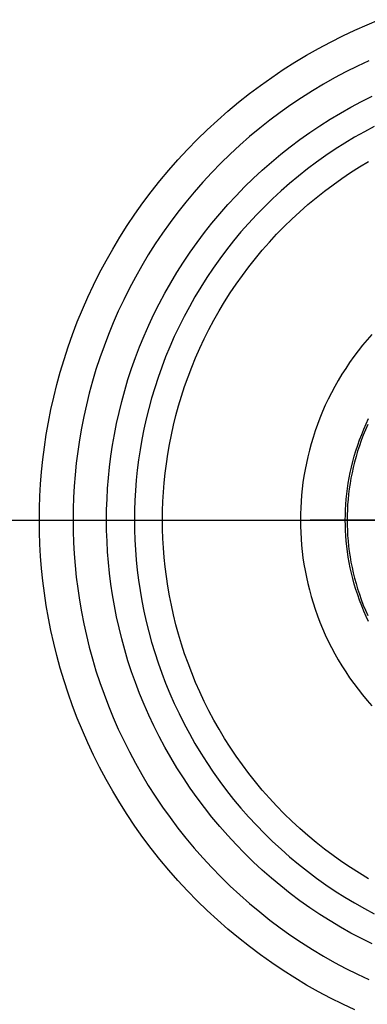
# Model space of a CAD drawing. Header units: millimetres. Extents: x -21.7 to 17.4, y -19.5 to 19.5.
# Tile 3 of 13: x -9.4 to -4.9, y -6.3 to 6.5. Entities that reach past the tile are written whole.
import ezdxf

# ---------------------------------------------------------------- set-up
doc = ezdxf.new("R2010")
doc.units = ezdxf.units.MM
doc.header["$MEASUREMENT"] = 0
doc.layers.add('Predefinito', color=5, linetype='Continuous')

msp = doc.modelspace()

# ---------------------------------------------------------------- linework, layer by layer
at = {"layer": 'Predefinito'}
for points in [[(-9.186, 0), (-9.184, 0.156), (-9.179, 0.314), (-9.17, 0.472), (-9.157, 0.632), (-9.141, 0.793), (-9.121, 0.955), (-9.096, 1.117), (-9.068, 1.28), (-9.036, 1.444), (-9, 1.608), (-8.959, 1.772), (-8.914, 1.936), (-8.865, 2.1), (-8.812, 2.264), (-8.754, 2.427), (-8.692, 2.59), (-8.625, 2.752), (-8.554, 2.913), (-8.479, 3.073), (-8.4, 3.231), (-8.316, 3.389), (-8.228, 3.544), (-8.135, 3.698), (-8.039, 3.85), (-7.938, 4), (-7.833, 4.147), (-7.725, 4.292), (-7.612, 4.435), (-7.496, 4.574), (-7.376, 4.711), (-7.252, 4.845), (-7.125, 4.975), (-6.995, 5.102), (-6.861, 5.226), (-6.724, 5.346), (-6.585, 5.462), (-6.442, 5.575), (-6.297, 5.683), (-6.15, 5.788), (-6, 5.889), (-5.848, 5.985), (-5.694, 6.078), (-5.539, 6.166), (-5.381, 6.25), (-5.223, 6.329), (-5.063, 6.404), (-4.902, 6.475), (-4.74, 6.542)], [(-4.881, 6.006), (-5.031, 5.935), (-5.18, 5.86), (-5.328, 5.782), (-5.474, 5.699), (-5.618, 5.613), (-5.76, 5.522), (-5.901, 5.428), (-6.039, 5.329), (-6.175, 5.228), (-6.308, 5.122), (-6.439, 5.013), (-6.567, 4.9), (-6.693, 4.784), (-6.815, 4.665), (-6.934, 4.543), (-7.05, 4.417), (-7.163, 4.289), (-7.272, 4.158), (-7.378, 4.025), (-7.479, 3.889), (-7.578, 3.751), (-7.672, 3.61), (-7.763, 3.468), (-7.849, 3.324), (-7.932, 3.178), (-8.01, 3.03), (-8.085, 2.881), (-8.156, 2.731), (-8.222, 2.58), (-8.284, 2.428), (-8.342, 2.276), (-8.397, 2.123), (-8.447, 1.969), (-8.493, 1.815), (-8.535, 1.661), (-8.573, 1.508), (-8.607, 1.354), (-8.637, 1.2), (-8.664, 1.048), (-8.686, 0.895), (-8.705, 0.744), (-8.721, 0.593), (-8.733, 0.443), (-8.741, 0.294), (-8.746, 0.146), (-8.747, 0)], [(-8.309, 0), (-8.308, 0.137), (-8.303, 0.275), (-8.295, 0.414), (-8.284, 0.553), (-8.27, 0.694), (-8.252, 0.836), (-8.231, 0.978), (-8.206, 1.121), (-8.178, 1.264), (-8.146, 1.407), (-8.111, 1.551), (-8.072, 1.695), (-8.029, 1.838), (-7.982, 1.982), (-7.931, 2.125), (-7.877, 2.267), (-7.819, 2.409), (-7.757, 2.55), (-7.691, 2.69), (-7.621, 2.829), (-7.548, 2.967), (-7.471, 3.103), (-7.39, 3.237), (-7.305, 3.37), (-7.217, 3.502), (-7.126, 3.631), (-7.03, 3.758), (-6.932, 3.882), (-6.83, 4.004), (-6.725, 4.124), (-6.617, 4.241), (-6.505, 4.355), (-6.391, 4.467), (-6.274, 4.575), (-6.154, 4.68), (-6.032, 4.782), (-5.908, 4.88), (-5.781, 4.976), (-5.652, 5.067), (-5.52, 5.155), (-5.387, 5.24), (-5.253, 5.321), (-5.117, 5.398), (-4.979, 5.471), (-4.84, 5.541)], [(-4.811, 5.146), (-4.94, 5.077), (-5.069, 5.005), (-5.195, 4.929), (-5.32, 4.849), (-5.444, 4.766), (-5.565, 4.68), (-5.684, 4.59), (-5.802, 4.498), (-5.917, 4.402), (-6.029, 4.303), (-6.139, 4.201), (-6.247, 4.097), (-6.351, 3.989), (-6.453, 3.879), (-6.552, 3.767), (-6.648, 3.652), (-6.74, 3.534), (-6.83, 3.415), (-6.916, 3.294), (-6.999, 3.17), (-7.079, 3.045), (-7.155, 2.919), (-7.227, 2.79), (-7.296, 2.661), (-7.362, 2.53), (-7.424, 2.399), (-7.482, 2.266), (-7.537, 2.133), (-7.588, 1.999), (-7.635, 1.864), (-7.679, 1.729), (-7.72, 1.594), (-7.757, 1.459), (-7.79, 1.324), (-7.82, 1.189), (-7.847, 1.054), (-7.87, 0.92), (-7.89, 0.786), (-7.907, 0.653), (-7.92, 0.521), (-7.93, 0.389), (-7.938, 0.258), (-7.942, 0.129), (-7.943, 0)], [(-7.578, 0), (-7.576, 0.12), (-7.572, 0.242), (-7.565, 0.364), (-7.556, 0.488), (-7.543, 0.612), (-7.527, 0.736), (-7.509, 0.862), (-7.487, 0.988), (-7.462, 1.114), (-7.434, 1.24), (-7.403, 1.367), (-7.368, 1.493), (-7.33, 1.62), (-7.289, 1.746), (-7.244, 1.872), (-7.196, 1.998), (-7.145, 2.123), (-7.091, 2.247), (-7.033, 2.37), (-6.971, 2.493), (-6.907, 2.614), (-6.839, 2.734), (-6.767, 2.853), (-6.693, 2.97), (-6.615, 3.086), (-6.534, 3.199), (-6.451, 3.311), (-6.364, 3.421), (-6.274, 3.529), (-6.181, 3.634), (-6.086, 3.737), (-5.988, 3.838), (-5.887, 3.936), (-5.784, 4.031), (-5.679, 4.124), (-5.571, 4.214), (-5.461, 4.301), (-5.349, 4.384), (-5.236, 4.465), (-5.12, 4.543), (-5.003, 4.617), (-4.884, 4.689)], [(-4.843, 2.427), (-4.904, 2.357), (-4.964, 2.285), (-5.022, 2.212), (-5.078, 2.137), (-5.132, 2.061), (-5.184, 1.984), (-5.234, 1.906), (-5.282, 1.826), (-5.327, 1.746), (-5.37, 1.665), (-5.411, 1.583), (-5.45, 1.501), (-5.486, 1.418), (-5.521, 1.334), (-5.553, 1.251), (-5.582, 1.166), (-5.61, 1.082), (-5.635, 0.998), (-5.658, 0.913), (-5.679, 0.828), (-5.698, 0.744), (-5.715, 0.66), (-5.729, 0.576), (-5.742, 0.492), (-5.752, 0.409), (-5.761, 0.326), (-5.767, 0.243), (-5.772, 0.162), (-5.774, 0.08), (-5.775, 0)], [(-5.189, 0), (-5.188, 0.067), (-5.186, 0.135), (-5.182, 0.204), (-5.177, 0.273), (-5.169, 0.343), (-5.161, 0.412), (-5.15, 0.483), (-5.138, 0.553), (-5.124, 0.624), (-5.108, 0.694), (-5.091, 0.765), (-5.072, 0.836), (-5.05, 0.907), (-5.027, 0.978), (-5.002, 1.048), (-4.975, 1.119), (-4.947, 1.189), (-4.916, 1.258), (-4.884, 1.327)], [(-4.895, 1.248), (-4.925, 1.179), (-4.954, 1.11), (-4.98, 1.04), (-5.005, 0.97), (-5.028, 0.9), (-5.049, 0.83), (-5.068, 0.759), (-5.086, 0.689), (-5.101, 0.619), (-5.115, 0.549), (-5.127, 0.479), (-5.137, 0.409), (-5.146, 0.34), (-5.153, 0.271), (-5.159, 0.202), (-5.162, 0.134), (-5.165, 0.067), (-5.165, 0)], [(-18.65, 0), (-9.186, 0)], [(-5.063, -6.404), (-5.223, -6.329), (-5.381, -6.25), (-5.539, -6.166), (-5.694, -6.078), (-5.848, -5.985), (-6, -5.889), (-6.15, -5.788), (-6.297, -5.683), (-6.442, -5.575), (-6.585, -5.462), (-6.724, -5.346), (-6.861, -5.226), (-6.995, -5.102), (-7.125, -4.975), (-7.252, -4.845), (-7.376, -4.711), (-7.496, -4.574), (-7.612, -4.435), (-7.725, -4.292), (-7.833, -4.147), (-7.938, -4), (-8.039, -3.85), (-8.135, -3.698), (-8.228, -3.544), (-8.316, -3.389), (-8.4, -3.231), (-8.479, -3.073), (-8.554, -2.913), (-8.625, -2.752), (-8.692, -2.59), (-8.754, -2.427), (-8.812, -2.264), (-8.865, -2.1), (-8.914, -1.936), (-8.959, -1.772), (-9, -1.608), (-9.036, -1.444), (-9.068, -1.28), (-9.096, -1.117), (-9.121, -0.955), (-9.141, -0.793), (-9.157, -0.632), (-9.17, -0.472), (-9.179, -0.314), (-9.184, -0.156), (-9.186, 0)], [(-8.747, 0), (-8.746, -0.146), (-8.741, -0.294), (-8.733, -0.443), (-8.721, -0.593), (-8.705, -0.744), (-8.686, -0.895), (-8.664, -1.048), (-8.637, -1.2), (-8.607, -1.354), (-8.573, -1.508), (-8.535, -1.661), (-8.493, -1.815), (-8.447, -1.969), (-8.397, -2.123), (-8.342, -2.276), (-8.284, -2.428), (-8.222, -2.58), (-8.156, -2.731), (-8.085, -2.881), (-8.01, -3.03), (-7.932, -3.178), (-7.849, -3.324), (-7.763, -3.468), (-7.672, -3.61), (-7.578, -3.751), (-7.479, -3.889), (-7.378, -4.025), (-7.272, -4.158), (-7.163, -4.289), (-7.05, -4.417), (-6.934, -4.543), (-6.815, -4.665), (-6.693, -4.784), (-6.567, -4.9), (-6.439, -5.013), (-6.308, -5.122), (-6.175, -5.228), (-6.039, -5.329), (-5.901, -5.428), (-5.76, -5.522), (-5.618, -5.613), (-5.474, -5.699), (-5.328, -5.782), (-5.18, -5.86), (-5.031, -5.935), (-4.881, -6.006)], [(-4.84, -5.541), (-4.979, -5.471), (-5.117, -5.398), (-5.253, -5.321), (-5.387, -5.24), (-5.52, -5.155), (-5.652, -5.067), (-5.781, -4.976), (-5.908, -4.88), (-6.032, -4.782), (-6.154, -4.68), (-6.274, -4.575), (-6.391, -4.467), (-6.505, -4.355), (-6.617, -4.241), (-6.725, -4.124), (-6.83, -4.004), (-6.932, -3.882), (-7.03, -3.758), (-7.126, -3.631), (-7.217, -3.502), (-7.305, -3.37), (-7.39, -3.237), (-7.471, -3.103), (-7.548, -2.967), (-7.621, -2.829), (-7.691, -2.69), (-7.757, -2.55), (-7.819, -2.409), (-7.877, -2.267), (-7.931, -2.125), (-7.982, -1.982), (-8.029, -1.838), (-8.072, -1.695), (-8.111, -1.551), (-8.146, -1.407), (-8.178, -1.264), (-8.206, -1.121), (-8.231, -0.978), (-8.252, -0.836), (-8.27, -0.694), (-8.284, -0.553), (-8.295, -0.414), (-8.303, -0.275), (-8.308, -0.137), (-8.309, 0)], [(-8.309, 0), (-7.578, 0)], [(-7.943, 0), (-7.942, -0.129), (-7.938, -0.258), (-7.93, -0.389), (-7.92, -0.521), (-7.907, -0.653), (-7.89, -0.786), (-7.87, -0.92), (-7.847, -1.054), (-7.82, -1.189), (-7.79, -1.324), (-7.757, -1.459), (-7.72, -1.594), (-7.679, -1.729), (-7.635, -1.864), (-7.588, -1.999), (-7.537, -2.133), (-7.482, -2.266), (-7.424, -2.399), (-7.362, -2.53), (-7.296, -2.661), (-7.227, -2.79), (-7.155, -2.919), (-7.079, -3.045), (-6.999, -3.17), (-6.916, -3.294), (-6.83, -3.415), (-6.74, -3.534), (-6.648, -3.652), (-6.552, -3.767), (-6.453, -3.879), (-6.351, -3.989), (-6.247, -4.097), (-6.139, -4.201), (-6.029, -4.303), (-5.917, -4.402), (-5.802, -4.498), (-5.684, -4.59), (-5.565, -4.68), (-5.444, -4.766), (-5.32, -4.849), (-5.195, -4.929), (-5.069, -5.005), (-4.94, -5.077), (-4.811, -5.146)], [(-4.884, -4.689), (-5.003, -4.617), (-5.12, -4.543), (-5.236, -4.465), (-5.349, -4.384), (-5.461, -4.301), (-5.571, -4.214), (-5.679, -4.124), (-5.784, -4.031), (-5.887, -3.936), (-5.988, -3.838), (-6.086, -3.737), (-6.181, -3.634), (-6.274, -3.529), (-6.364, -3.421), (-6.451, -3.311), (-6.534, -3.199), (-6.615, -3.086), (-6.693, -2.97), (-6.767, -2.853), (-6.839, -2.734), (-6.907, -2.614), (-6.971, -2.493), (-7.033, -2.37), (-7.091, -2.247), (-7.145, -2.123), (-7.196, -1.998), (-7.244, -1.872), (-7.289, -1.746), (-7.33, -1.62), (-7.368, -1.493), (-7.403, -1.367), (-7.434, -1.24), (-7.462, -1.114), (-7.487, -0.988), (-7.509, -0.862), (-7.527, -0.736), (-7.543, -0.612), (-7.556, -0.488), (-7.565, -0.364), (-7.572, -0.242), (-7.576, -0.12), (-7.578, 0)], [(-5.775, 0), (-5.774, -0.08), (-5.772, -0.162), (-5.767, -0.243), (-5.761, -0.326), (-5.752, -0.409), (-5.742, -0.492), (-5.729, -0.576), (-5.715, -0.66), (-5.698, -0.744), (-5.679, -0.828), (-5.658, -0.913), (-5.635, -0.998), (-5.61, -1.082), (-5.582, -1.166), (-5.553, -1.251), (-5.521, -1.334), (-5.486, -1.418), (-5.45, -1.501), (-5.411, -1.583), (-5.37, -1.665), (-5.327, -1.746), (-5.282, -1.826), (-5.234, -1.906), (-5.184, -1.984), (-5.132, -2.061), (-5.078, -2.137), (-5.022, -2.212), (-4.964, -2.285), (-4.904, -2.357), (-4.843, -2.427)], [(-4.884, -1.327), (-4.916, -1.258), (-4.947, -1.189), (-4.975, -1.119), (-5.002, -1.048), (-5.027, -0.978), (-5.05, -0.907), (-5.072, -0.836), (-5.091, -0.765), (-5.108, -0.694), (-5.124, -0.624), (-5.138, -0.553), (-5.15, -0.483), (-5.161, -0.412), (-5.169, -0.343), (-5.177, -0.273), (-5.182, -0.204), (-5.186, -0.135), (-5.188, -0.067), (-5.189, 0)], [(-5.165, 0), (-5.165, -0.067), (-5.162, -0.134), (-5.159, -0.202), (-5.153, -0.271), (-5.146, -0.34), (-5.137, -0.409), (-5.127, -0.479), (-5.115, -0.549), (-5.101, -0.619), (-5.086, -0.689), (-5.068, -0.759), (-5.049, -0.83), (-5.028, -0.9), (-5.005, -0.97), (-4.98, -1.04), (-4.954, -1.11), (-4.925, -1.179), (-4.895, -1.248)]]:
    msp.add_lwpolyline(points, dxfattribs=at)
at = {"layer": 'Predefinito', "extrusion": (0, 1, 0)}
for points in [[(9.186, 29.65), (8.309, 0)], [(7.578, 0), (3.973, 8.9)], [(2.15, 25.53), (2.26, 25.528), (2.371, 25.523), (2.483, 25.514), (2.595, 25.502), (2.707, 25.485), (2.82, 25.465), (2.932, 25.442), (3.044, 25.414), (3.156, 25.382), (3.266, 25.347), (3.376, 25.308), (3.485, 25.265), (3.593, 25.219), (3.699, 25.168), (3.804, 25.115), (3.907, 25.057), (4.008, 24.996), (4.106, 24.932), (4.203, 24.865), (4.296, 24.795), (4.388, 24.721), (4.476, 24.645), (4.562, 24.566), (4.645, 24.485), (4.724, 24.402), (4.8, 24.316), (4.874, 24.228), (4.943, 24.139), (5.01, 24.048), (5.073, 23.955), (5.133, 23.861), (5.189, 23.766), (5.242, 23.67), (5.293, 23.571), (5.34, 23.47), (5.385, 23.366), (5.427, 23.261), (5.465, 23.153), (5.5, 23.044), (5.532, 22.933), (5.56, 22.82), (5.584, 22.706), (5.605, 22.592), (5.622, 22.476), (5.634, 22.359), (5.644, 22.242), (5.649, 22.124), (5.65, 22.007), (5.647, 21.889), (5.64, 21.771), (5.63, 21.654), (5.615, 21.538), (5.597, 21.422), (5.575, 21.308), (5.549, 21.194), (5.519, 21.082), (5.486, 20.972), (5.45, 20.863), (5.41, 20.756), (5.367, 20.651), (5.321, 20.548), (5.272, 20.447), (5.22, 20.349), (5.165, 20.253)], [(5.165, 20.253), (5.018, 20.051), (4.876, 19.845), (4.74, 19.634), (4.61, 19.42), (4.485, 19.202), (4.367, 18.981), (4.255, 18.757), (4.15, 18.53)]]:
    msp.add_lwpolyline(points, dxfattribs=at)

doc.saveas('drawing.dxf')
